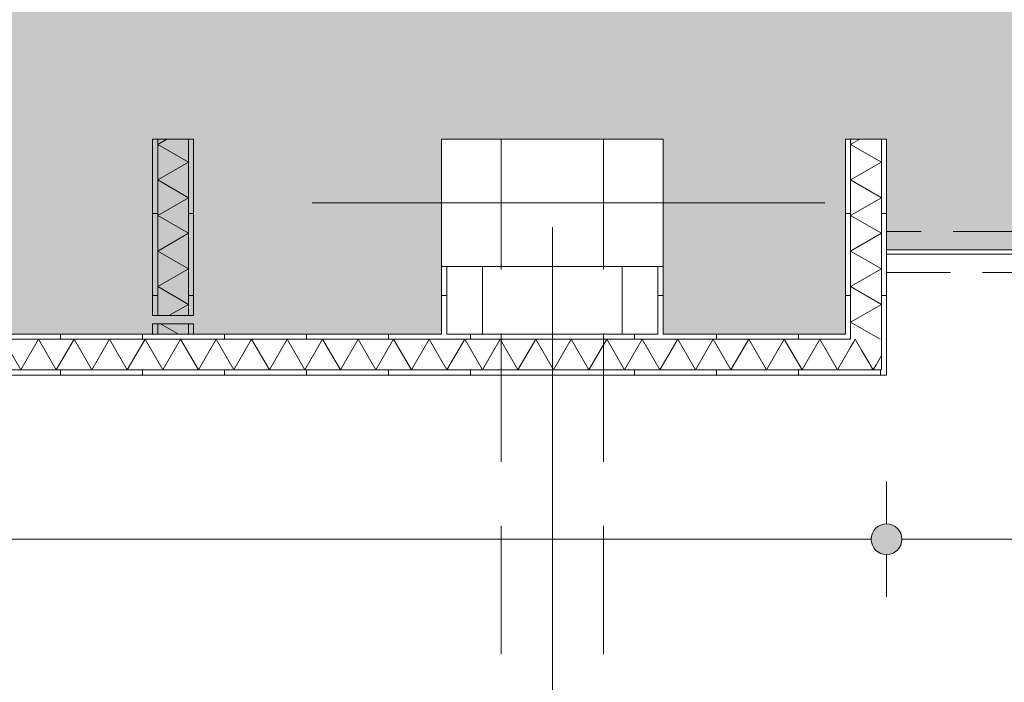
# Model space of a CAD drawing. Header units: millimetres. Extents: x -54205 to 99702, y -35458 to 70878.
# Tile 177 of 226: x 49101 to 51502, y 19257 to 20872. Entities that reach past the tile are written whole.
import ezdxf
from ezdxf.enums import TextEntityAlignment as Align

# ---------------------------------------------------------------- set-up
doc = ezdxf.new("R2010")
doc.units = ezdxf.units.MM
doc.header["$MEASUREMENT"] = 0
for name, pattern in [('streep-punt', [2500, 1250, -625, 0, -625]), ('streeplijn', [468.700004, 312.5, -156.200004]), ('streeplijn fijn', [234.119993, 155.999994, -78.119999])]:
    doc.linetypes.add(name, pattern=pattern)
for name, color, linetype in [('28 Draagconstructies', 7, 'Continuous'), ('Maatvoering 1_ 100', 7, 'Continuous'), ('Maatvoering 1_ 100 2D arcering', 7, 'Continuous'), ('New_22 NC Binnenwanden', 7, 'Continuous'), ('New_22 NC Binnenwanden Doorsnede-arcering', 7, 'Continuous'), ('New_22 NC Binnenwanden Laagscheidingslijnen', 7, 'Continuous'), ('New_Maatvoering 1_ 100', 7, 'Continuous'), ('New_Maatvoering 1_ 100 2D arcering', 7, 'Continuous'), ('New_Ruimtefuncties', 7, 'Continuous'), ('New_Ruimtefuncties Zone achtergrond', 7, 'Continuous'), ('New_Ruimtefuncties Zone omranding', 7, 'Continuous'), ('New_Ruimtefuncties Zone tekst', 7, 'Continuous'), ('Stramien', 7, 'Continuous')]:
    doc.layers.add(name, color=color, linetype=linetype)
doc.styles.add('GENERATED_STYLE_1', font='arial.ttf')
doc.styles.add('GENERATED_STYLE_2', font='arial.ttf')
doc.dimstyles.new('GENERATED_STYLE__2', dxfattribs={"dimtxt": 250, "dimasz": 142.5, "dimexe": 0.18, "dimexo": 0.0625, "dimgap": 0, "dimtad": 1, "dimtih": 1, "dimtoh": 1, "dimdec": 0, "dimzin": 0, "dimdsep": 46, "dimtxsty": 'GENERATED_STYLE_2', "dimblk": 'ARROWHEAD_11', "dimblk1": 'ARROWHEAD_11', "dimblk2": 'ARROWHEAD_11', "dimcen": 0.09, "dimse1": 1, "dimse2": 1, "dimclrd": 1, "dimclre": 1, "dimclrt": 2, "dimadec": 1, "dimazin": 0, "dimtfac": 1, "dimtdec": 4, "dimtmove": 0, "dimatfit": 3, "dimfxl": 1, "dimtolj": 1, "dimtzin": 0, "dimarcsym": 0})
doc.dimstyles.new('GENERATED_STYLE__4', dxfattribs={"dimtxt": 179.999995, "dimasz": 142.5, "dimexe": 0.18, "dimexo": 0.0625, "dimgap": 0, "dimtad": 1, "dimtih": 1, "dimtoh": 1, "dimdec": 0, "dimzin": 0, "dimdsep": 46, "dimtxsty": 'GENERATED_STYLE_1', "dimblk": 'ARROWHEAD_11', "dimblk1": 'ARROWHEAD_11', "dimblk2": 'ARROWHEAD_11', "dimcen": 0.09, "dimse1": 1, "dimse2": 1, "dimclrd": 1, "dimclre": 1, "dimclrt": 2, "dimadec": 1, "dimazin": 0, "dimtfac": 1, "dimtdec": 4, "dimtmove": 0, "dimatfit": 3, "dimfxl": 1, "dimtolj": 1, "dimtzin": 0, "dimarcsym": 0})
doc.dimstyles.new('GENERATED_STYLE__5', dxfattribs={"dimtxt": 250, "dimasz": 142.5, "dimexe": 0.18, "dimexo": 0.0625, "dimgap": 0, "dimtad": 1, "dimdec": 0, "dimzin": 0, "dimdsep": 46, "dimtxsty": 'GENERATED_STYLE_2', "dimblk": 'ARROWHEAD_11', "dimblk1": 'ARROWHEAD_11', "dimblk2": 'ARROWHEAD_11', "dimcen": 0.09, "dimse1": 1, "dimse2": 1, "dimclrd": 1, "dimclre": 1, "dimclrt": 2, "dimadec": 1, "dimazin": 0, "dimtfac": 1, "dimtdec": 4, "dimtmove": 0, "dimatfit": 3, "dimfxl": 1, "dimtolj": 1, "dimtzin": 0, "dimarcsym": 0})
pattern_1 = [(90, (0, 0), (-200, 0), [])]
pattern_2 = [(180, (0, 0), (0, 200), [])]

# ---------------------------------------------------------------- blocks, each defined once
blk = doc.blocks.new('leerplein 6.1_0.27_16_1', base_point=(50400, 24093.4))
at = {"layer": 'New_Ruimtefuncties Zone achtergrond', "linetype": 'Continuous', "lineweight": 0, "true_color": 0xffffff}
blk.add_hatch(color=7, dxfattribs=at).paths.add_polyline_path([(46725, 21420.9), (46725, 20580.9), (46875, 20580.9), (46875, 20105.9), (50130, 20105.9), (50130, 20580.9), (50670, 20580.9), (50670, 20105.9), (51115, 20105.9), (51115, 20580.9), (51215, 20580.9), (51215, 20310.9), (53875, 20310.9), (53875, 20568.4), (54000, 20568.4), (54000, 27505.9), (50475, 27505.9), (50475, 27250.9), (50325, 27250.9), (50325, 27505.9), (46972.3, 27505.9), (46972.3, 27085.9), (46805, 27085.9), (46805, 26575.9), (46875, 26575.9), (46875, 24007), (46953.9, 24007), (46953.9, 23532), (46875, 23532), (46875, 22190.9), (46912.5, 22190.9), (46912.5, 21420.9)])
at = {"layer": 'New_Ruimtefuncties Zone tekst', "color": 2, "lineweight": 0}
for tag, height, style, p in [('DUMMY_941', 180, 'GENERATED_STYLE_2', (51388, 24382.2)), ('perimeterCode', 150, 'GENERATED_STYLE_1', (49710.1, 24006.1)), ('DUMMY_943', 100, 'GENERATED_STYLE_1', (51013.7, 24017.5)), ('ROOM_AREA', 150, 'GENERATED_STYLE_1', (50270.4, 24006.1)), ('DUMMY_942', 150, 'GENERATED_STYLE_1', (50785.1, 24006.1))]:
    blk.add_attdef(tag, text='', height=height, dxfattribs=dict(at, style=style)).set_placement(p, align=Align.TOP_LEFT)
at = {"layer": 'New_Ruimtefuncties Zone tekst', "color": 2, "lineweight": 0, "style": 'GENERATED_STYLE_2'}
blk.add_attdef('ROOM_NUMBER', text='', height=180, dxfattribs=at).set_placement((50400, 24341), align=Align.TOP_CENTER)
blk = doc.blocks.new('*X340')
at = {"layer": 'New_22 NC Binnenwanden Doorsnede-arcering', "color": 7, "linetype": 'Continuous', "lineweight": 0}
for p, q in [((51134.7, 20086.2), (51138.8, 20093.4)), ((51154.2, 20066.7), (51138.8, 20093.4)), ((51189.6, 20031.3), (51202.5, 20053.7))]:
    blk.add_line(p, q, dxfattribs=at)
blk = doc.blocks.new('*X341')
at = {"layer": 'New_22 NC Binnenwanden Doorsnede-arcering', "color": 7, "linetype": 'Continuous', "lineweight": 0}
for p, q in [((49103.6, 20018.4), (49060.3, 20093.4)), ((49103.6, 20018.4), (49146.9, 20093.4)), ((49190.2, 20018.4), (49146.9, 20093.4)), ((49190.2, 20018.4), (49233.5, 20093.4)), ((49276.8, 20018.4), (49233.5, 20093.4)), ((49276.8, 20018.4), (49320.1, 20093.4)), ((49363.4, 20018.4), (49320.1, 20093.4)), ((49363.4, 20018.4), (49406.7, 20093.4)), ((49450.1, 20018.4), (49406.7, 20093.4)), ((49450.1, 20018.4), (49493.4, 20093.4)), ((49536.7, 20018.4), (49493.4, 20093.4)), ((49536.7, 20018.4), (49580, 20093.4)), ((49623.3, 20018.4), (49580, 20093.4)), ((49623.3, 20018.4), (49666.6, 20093.4)), ((49709.9, 20018.4), (49666.6, 20093.4)), ((49709.9, 20018.4), (49753.2, 20093.4)), ((49796.5, 20018.4), (49753.2, 20093.4)), ((49796.5, 20018.4), (49839.8, 20093.4)), ((49883.1, 20018.4), (49839.8, 20093.4)), ((49883.1, 20018.4), (49926.4, 20093.4)), ((49969.7, 20018.4), (49926.4, 20093.4)), ((49969.7, 20018.4), (50013, 20093.4)), ((50056.3, 20018.4), (50013, 20093.4)), ((50056.3, 20018.4), (50099.6, 20093.4)), ((50142.9, 20018.4), (50099.6, 20093.4)), ((50142.9, 20018.4), (50186.2, 20093.4)), ((50229.5, 20018.4), (50186.2, 20093.4)), ((50229.5, 20018.4), (50272.8, 20093.4)), ((50316.1, 20018.4), (50272.8, 20093.4)), ((50316.1, 20018.4), (50359.4, 20093.4)), ((50402.7, 20018.4), (50359.4, 20093.4)), ((50402.7, 20018.4), (50446, 20093.4)), ((50489.3, 20018.4), (50446, 20093.4)), ((50489.3, 20018.4), (50532.6, 20093.4)), ((50575.9, 20018.4), (50532.6, 20093.4)), ((50575.9, 20018.4), (50619.2, 20093.4)), ((50662.5, 20018.4), (50619.2, 20093.4)), ((50662.5, 20018.4), (50705.8, 20093.4)), ((50749.1, 20018.4), (50705.8, 20093.4)), ((50749.1, 20018.4), (50792.4, 20093.4)), ((50835.7, 20018.4), (50792.4, 20093.4)), ((50835.7, 20018.4), (50879, 20093.4)), ((50922.3, 20018.4), (50879, 20093.4)), ((50922.3, 20018.4), (50965.6, 20093.4)), ((51008.9, 20018.4), (50965.6, 20093.4)), ((51008.9, 20018.4), (51052.2, 20093.4)), ((51095.5, 20018.4), (51052.2, 20093.4)), ((51095.5, 20018.4), (51127.5, 20073.8))]:
    blk.add_line(p, q, dxfattribs=at)
blk = doc.blocks.new('*X342')
at = {"layer": 'New_22 NC Binnenwanden Doorsnede-arcering', "color": 7, "linetype": 'Continuous', "lineweight": 0}
for p, q in [((51127.5, 20073.8), (51134.7, 20086.2)), ((51182.1, 20018.4), (51154.2, 20066.7)), ((51182.1, 20018.4), (51189.6, 20031.3))]:
    blk.add_line(p, q, dxfattribs=at)
blk = doc.blocks.new('Wall_138_1', base_point=(46800, 20105.9))
at = {"layer": 'New_22 NC Binnenwanden Doorsnede-arcering', "linetype": 'Continuous', "lineweight": 0, "true_color": 0x000000}
h = blk.add_hatch(dxfattribs=at)
h.set_pattern_fill('930_Lijnen_vert_200_0001', color=18, style=0, pattern_type=2)
h.set_pattern_definition(pattern_1)
h.paths.add_polyline_path([(51115, 20105.9), (46875, 20105.9), (46875, 20093.4), (51115, 20093.4)])
h = blk.add_hatch(dxfattribs=at)
h.set_pattern_fill('930_Lijnen_vert_200_0001', color=18, style=0, pattern_type=2)
h.set_pattern_definition(pattern_1)
h.paths.add_polyline_path([(51115, 20105.9), (51127.5, 20093.4), (51127.5, 20105.9)])
h = blk.add_hatch(dxfattribs=at)
h.set_pattern_fill('930_Lijnen_vert_200_0001', color=18, style=0, pattern_type=2)
h.set_pattern_definition(pattern_1)
h.paths.add_polyline_path([(51115, 20093.4), (51127.5, 20093.4), (51115, 20105.9)])
h = blk.add_hatch(dxfattribs=at)
h.set_pattern_fill('930_Lijnen_vert_200_0001', color=18, style=0, pattern_type=2)
h.set_pattern_definition(pattern_1)
h.paths.add_polyline_path([(51202.5, 20018.4), (46743.8, 20018.4), (46737.5, 20014.2), (46737.5, 20005.9), (51202.5, 20005.9)])
h = blk.add_hatch(dxfattribs=at)
h.set_pattern_fill('930_Lijnen_vert_200_0001', color=18, style=0, pattern_type=2)
h.set_pattern_definition(pattern_1)
h.paths.add_polyline_path([(51202.5, 20018.4), (51215, 20005.9), (51215, 20018.4)])
h = blk.add_hatch(dxfattribs=at)
h.set_pattern_fill('930_Lijnen_vert_200_0001', color=18, style=0, pattern_type=2)
h.set_pattern_definition(pattern_1)
h.paths.add_polyline_path([(51202.5, 20005.9), (51215, 20005.9), (51202.5, 20018.4)])
at = {"layer": 'New_22 NC Binnenwanden', "color": 1, "linetype": 'Continuous', "lineweight": 0, "flags": 128}
for points in [[(49425, 20105.9), (46875, 20105.9)], [(49512.5, 20105.9), (49437.5, 20105.9)], [(50130, 20105.9), (49525, 20105.9)], [(50657.5, 20105.9), (50142.5, 20105.9)], [(51115, 20105.9), (50670, 20105.9)], [(46725, 20005.9), (51215, 20005.9)], [(51215, 20005.9), (51215, 20018.4)]]:
    blk.add_lwpolyline(points, dxfattribs=at)
at = {"layer": 'New_22 NC Binnenwanden Laagscheidingslijnen', "color": 1, "linetype": 'Continuous', "lineweight": 0}
for p, q in [((51127.5, 20093.4), (51127.5, 20105.9)), ((51127.5, 20093.4), (46862.5, 20093.4)), ((51202.5, 20018.4), (51202.5, 20093.4)), ((46862.5, 20018.4), (51127.5, 20018.4)), ((51127.5, 20018.4), (51202.5, 20018.4))]:
    blk.add_line(p, q, dxfattribs=at)
at = {"layer": 'New_22 NC Binnenwanden', "color": 1, "lineweight": 0}
for name in ['*X341', '*X342', '*X340']:
    blk.add_blockref(name, (0, 0), dxfattribs=at)
blk = doc.blocks.new('*X344')
at = {"layer": 'New_22 NC Binnenwanden Doorsnede-arcering', "color": 7, "linetype": 'Continuous', "lineweight": 0}
blk.add_line((49488, 20105.9), (49444.7, 20130.9), dxfattribs=at)
blk = doc.blocks.new('*X345')
at = {"layer": 'New_22 NC Binnenwanden Doorsnede-arcering', "color": 7, "linetype": 'Continuous', "lineweight": 0}
for p, q in [((49459.7, 20580.9), (49437.5, 20568.1)), ((49512.5, 20524.8), (49437.5, 20568.1)), ((49512.5, 20524.8), (49437.5, 20481.5)), ((49512.5, 20438.2), (49437.5, 20481.5)), ((49512.5, 20438.2), (49437.5, 20394.9)), ((49512.5, 20351.6), (49437.5, 20394.9)), ((49512.5, 20351.6), (49437.5, 20308.3)), ((49512.5, 20265), (49437.5, 20308.3)), ((49512.5, 20265), (49437.5, 20221.7)), ((49512.5, 20178.4), (49437.5, 20221.7)), ((49512.5, 20178.4), (49464.9, 20150.9))]:
    blk.add_line(p, q, dxfattribs=at)
blk = doc.blocks.new('Wall_139_1', base_point=(49425, 20580.9))
at = {"layer": 'New_22 NC Binnenwanden Doorsnede-arcering', "linetype": 'Continuous', "lineweight": 0, "true_color": 0x000000}
h = blk.add_hatch(dxfattribs=at)
h.set_pattern_fill('930_Lijnen_vert_200_0001', color=18, style=0, pattern_type=2)
h.set_pattern_definition(pattern_2)
h.paths.add_polyline_path([(49425, 20580.9), (49425, 20150.9), (49437.5, 20150.9), (49437.5, 20580.9)])
h = blk.add_hatch(dxfattribs=at)
h.set_pattern_fill('930_Lijnen_vert_200_0001', color=18, style=0, pattern_type=2)
h.set_pattern_definition(pattern_2)
h.paths.add_polyline_path([(49525, 20150.9), (49525, 20580.9), (49512.5, 20580.9), (49512.5, 20150.9)])
h = blk.add_hatch(dxfattribs=at)
h.set_pattern_fill('930_Lijnen_vert_200_0001', color=18, style=0, pattern_type=2)
h.set_pattern_definition(pattern_2)
h.paths.add_polyline_path([(49425, 20130.9), (49425, 20105.9), (49437.5, 20105.9), (49437.5, 20130.9)])
h = blk.add_hatch(dxfattribs=at)
h.set_pattern_fill('930_Lijnen_vert_200_0001', color=18, style=0, pattern_type=2)
h.set_pattern_definition(pattern_2)
h.paths.add_polyline_path([(49525, 20105.9), (49525, 20130.9), (49512.5, 20130.9), (49512.5, 20105.9)])
at = {"layer": 'New_22 NC Binnenwanden', "color": 1, "linetype": 'Continuous', "lineweight": 0, "flags": 128}
for points in [[(49425, 20580.9), (49425, 20150.9)], [(49525, 20580.9), (49425, 20580.9)], [(49525, 20150.9), (49525, 20580.9)], [(49425, 20130.9), (49425, 20105.9)], [(49525, 20105.9), (49525, 20130.9)], [(49437.5, 20105.9), (49512.5, 20105.9)]]:
    blk.add_lwpolyline(points, dxfattribs=at)
at = {"layer": 'New_22 NC Binnenwanden Laagscheidingslijnen', "color": 1, "linetype": 'Continuous', "lineweight": 0}
for p, q in [((49437.5, 20580.9), (49437.5, 20150.9)), ((49512.5, 20150.9), (49512.5, 20580.9)), ((49425, 20150.9), (49437.5, 20150.9)), ((49437.5, 20150.9), (49512.5, 20150.9)), ((49512.5, 20150.9), (49525, 20150.9)), ((49437.5, 20130.9), (49425, 20130.9)), ((49437.5, 20130.9), (49437.5, 20105.9)), ((49512.5, 20130.9), (49437.5, 20130.9)), ((49525, 20130.9), (49512.5, 20130.9)), ((49512.5, 20105.9), (49512.5, 20130.9))]:
    blk.add_line(p, q, dxfattribs=at)
at = {"layer": 'New_22 NC Binnenwanden', "color": 1, "lineweight": 0}
for name in ['*X345', '*X344']:
    blk.add_blockref(name, (0, 0), dxfattribs=at)
blk = doc.blocks.new('*X347')
at = {"layer": 'New_22 NC Binnenwanden Doorsnede-arcering', "color": 7, "linetype": 'Continuous', "lineweight": 0}
for p, q in [((51149.7, 20580.9), (51127.5, 20568.1)), ((51202.5, 20524.8), (51127.5, 20568.1)), ((51202.5, 20524.8), (51127.5, 20481.5)), ((51202.5, 20438.2), (51127.5, 20481.5)), ((51202.5, 20438.2), (51127.5, 20394.9)), ((51202.5, 20351.6), (51127.5, 20394.9)), ((51202.5, 20351.6), (51127.5, 20308.3)), ((51202.5, 20265), (51127.5, 20308.3)), ((51202.5, 20265), (51127.5, 20221.7)), ((51202.5, 20178.4), (51127.5, 20221.7)), ((51202.5, 20178.4), (51127.5, 20135.1)), ((51199.7, 20093.4), (51127.5, 20135.1))]:
    blk.add_line(p, q, dxfattribs=at)
blk = doc.blocks.new('Wall_140_1', base_point=(51115, 20580.9))
at = {"layer": 'New_22 NC Binnenwanden Doorsnede-arcering', "linetype": 'Continuous', "lineweight": 0, "true_color": 0x000000}
h = blk.add_hatch(dxfattribs=at)
h.set_pattern_fill('930_Lijnen_vert_200_0001', color=18, style=0, pattern_type=2)
h.set_pattern_definition(pattern_2)
h.paths.add_polyline_path([(51127.5, 20105.9), (51127.5, 20580.9), (51115, 20580.9), (51115, 20105.9)])
h = blk.add_hatch(dxfattribs=at)
h.set_pattern_fill('930_Lijnen_vert_200_0001', color=18, style=0, pattern_type=2)
h.set_pattern_definition(pattern_2)
h.paths.add_polyline_path([(51215, 20018.4), (51215, 20580.9), (51202.5, 20580.9), (51202.5, 20018.4)])
at = {"layer": 'New_22 NC Binnenwanden', "color": 1, "linetype": 'Continuous', "lineweight": 0, "flags": 128}
for points in [[(51115, 20580.9), (51115, 20105.9)], [(51127.5, 20580.9), (51115, 20580.9)], [(51202.5, 20580.9), (51127.5, 20580.9)], [(51215, 20580.9), (51202.5, 20580.9)], [(51215, 20018.4), (51215, 20580.9)]]:
    blk.add_lwpolyline(points, dxfattribs=at)
at = {"layer": 'New_22 NC Binnenwanden Laagscheidingslijnen', "color": 1, "linetype": 'Continuous', "lineweight": 0}
for p, q in [((51127.5, 20580.9), (51127.5, 20105.9)), ((51202.5, 20093.4), (51202.5, 20580.9)), ((51127.5, 20093.4), (51127.5, 20105.9)), ((51202.5, 20018.4), (51202.5, 20093.4))]:
    blk.add_line(p, q, dxfattribs=at)
at = {"layer": 'New_22 NC Binnenwanden', "color": 1, "lineweight": 0}
blk.add_blockref('*X347', (0, 0), dxfattribs=at)
blk = doc.blocks.new('Wall_141_1', base_point=(51215, 20305.9))
at = {"layer": 'New_22 NC Binnenwanden', "color": 1, "linetype": 'Continuous', "lineweight": 0, "flags": 128}
for points in [[(52855, 20310.9), (51215, 20310.9)], [(51215, 20310.9), (51215, 20300.9)], [(51215, 20300.9), (52855, 20300.9)]]:
    blk.add_lwpolyline(points, dxfattribs=at)
blk = doc.blocks.new('Wall_258_1', base_point=(51215, 20305.9))
at = {"layer": 'New_22 NC Binnenwanden', "color": 9, "linetype": 'streeplijn fijn', "lineweight": 0, "flags": 128}
for points in [[(53875, 20355.9), (51215, 20355.9)], [(51215, 20355.9), (51215, 20343.4)], [(51215, 20343.4), (51215, 20268.4)], [(51215, 20268.4), (51215, 20255.9)], [(51215, 20255.9), (53875, 20255.9)]]:
    blk.add_lwpolyline(points, dxfattribs=at)
blk = doc.blocks.new('Wall_271_1', base_point=(50670, 20105.9))
at = {"layer": 'New_22 NC Binnenwanden Doorsnede-arcering', "linetype": 'Continuous', "lineweight": 0, "true_color": 0x000000}
h = blk.add_hatch(dxfattribs=at)
h.set_pattern_fill('930_Lijnen_vert_200_0001', color=18, style=0, pattern_type=2)
h.set_pattern_definition(pattern_2)
h.paths.add_polyline_path([(50670, 20105.9), (50670, 20270.9), (50657.5, 20270.9), (50657.5, 20105.9)])
at = {"layer": 'New_22 NC Binnenwanden', "color": 1, "linetype": 'Continuous', "lineweight": 0, "flags": 128}
for points in [[(50570, 20270.9), (50570, 20105.9)], [(50670, 20105.9), (50670, 20270.9)]]:
    blk.add_lwpolyline(points, dxfattribs=at)
at = {"layer": 'New_22 NC Binnenwanden Laagscheidingslijnen', "color": 1, "linetype": 'Continuous', "lineweight": 0}
blk.add_line((50657.5, 20105.9), (50657.5, 20270.9), dxfattribs=at)
blk = doc.blocks.new('Wall_272_1', base_point=(50130, 20105.9))
at = {"layer": 'New_22 NC Binnenwanden Doorsnede-arcering', "linetype": 'Continuous', "lineweight": 0, "true_color": 0x000000}
h = blk.add_hatch(dxfattribs=at)
h.set_pattern_fill('930_Lijnen_vert_200_0001', color=18, style=0, pattern_type=2)
h.set_pattern_definition([(1e-14, (0, 0), (0, 200), [])])
h.paths.add_polyline_path([(50130, 20270.9), (50130, 20105.9), (50142.5, 20105.9), (50142.5, 20270.9)])
at = {"layer": 'New_22 NC Binnenwanden', "color": 1, "linetype": 'Continuous', "lineweight": 0, "flags": 128}
for points in [[(50130, 20270.9), (50130, 20105.9)], [(50230, 20105.9), (50230, 20270.9)]]:
    blk.add_lwpolyline(points, dxfattribs=at)
at = {"layer": 'New_22 NC Binnenwanden Laagscheidingslijnen', "color": 1, "linetype": 'Continuous', "lineweight": 0}
blk.add_line((50142.5, 20270.9), (50142.5, 20105.9), dxfattribs=at)
blk = doc.blocks.new('Column_3_1', base_point=(50400, 20425.9))
at = {"layer": '28 Draagconstructies', "color": 3, "linetype": 'Continuous', "lineweight": 0, "flags": 128}
blk.add_lwpolyline([(50130, 20270.9), (50670, 20270.9), (50670, 20580.9), (50130, 20580.9)], close=True, dxfattribs=at)
blk = doc.blocks.new('Standard grid marker')
at = {"layer": 'Stramien', "color": 1, "linetype": 'streep-punt', "lineweight": 0}
blk.add_line((1000, 0), (61400.2, 0), dxfattribs=at)
at = {"layer": 'Stramien', "color": 2, "lineweight": 0, "style": 'GENERATED_STYLE_1'}
for tag, p in [('AC_MarkerText_1_0', (-245, -80)), ('AC_MarkerText_1_1', (63155.2, -80))]:
    blk.add_attdef(tag, text='', height=350, rotation=270, dxfattribs=at).set_placement(p, align=Align.TOP_CENTER)
blk = doc.blocks.new('Standard grid marker_6')
at = {"layer": 'Stramien', "color": 1, "linetype": 'streep-punt', "lineweight": 0}
blk.add_line((1000, 0), (33040, 0), dxfattribs=at)
at = {"layer": 'Stramien', "color": 2, "lineweight": 0, "style": 'GENERATED_STYLE_1'}
blk.add_attdef('AC_MarkerText_1', text='', height=350, dxfattribs=at).set_placement((-500, 175), align=Align.TOP_CENTER)
blk = doc.blocks.new('Beam_14_1', base_point=(50400, 20575.9))
at = {"layer": '28 Draagconstructies', "color": 9, "linetype": 'streeplijn', "lineweight": 0}
for p, q in [((50275, 20575.9), (50275, 17870.9)), ((50525, 20575.9), (50525, 17870.9)), ((50275, 17870.9), (50525, 17870.9))]:
    blk.add_line(p, q, dxfattribs=at)
blk = doc.blocks.new('Beam_22_1', base_point=(50400, 20580.9))
at = {"layer": '28 Draagconstructies', "color": 9, "linetype": 'streeplijn', "lineweight": 0}
for p, q in [((50275, 20580.9), (50275, 20575.9)), ((50275, 20580.9), (50525, 20580.9)), ((50525, 20580.9), (50525, 20575.9))]:
    blk.add_line(p, q, dxfattribs=at)
blk = doc.blocks.new('*D1133')
at = {"layer": 'Maatvoering 1_ 100 2D arcering', "linetype": 'Continuous', "lineweight": 0}
for points in [[(64027.5, 56125.9), (64030.4, 56111.6), (64038.5, 56099.4), (64050.6, 56091.3), (64065, 56088.4), (64079.4, 56091.3), (64091.5, 56099.4), (64099.6, 56111.6), (64102.5, 56125.9), (64099.6, 56140.3), (64091.5, 56152.4), (64079.4, 56160.6), (64065, 56163.4), (64050.6, 56160.6), (64038.5, 56152.4), (64030.4, 56140.3)], [(64027.5, 3115.7), (64030.4, 3101.3), (64038.5, 3089.2), (64050.6, 3081), (64065, 3078.2), (64079.4, 3081), (64091.5, 3089.2), (64099.6, 3101.3), (64102.5, 3115.7), (64099.6, 3130), (64091.5, 3142.2), (64079.4, 3150.3), (64065, 3153.2), (64050.6, 3150.3), (64038.5, 3142.2), (64030.4, 3130)]]:
    blk.add_hatch(color=1, dxfattribs=at).paths.add_polyline_path(points)
at = {"layer": 'Maatvoering 1_ 100', "color": 1, "linetype": 'Continuous', "lineweight": 0}
for p, q in [((64065, 56163.4), (64065, 56200.9)), ((64027.5, 56125.9), (63924.4, 56125.9)), ((64205.6, 56125.9), (64102.5, 56125.9)), ((64065, 3153.2), (64065, 56088.4)), ((64027.5, 3115.7), (63924.4, 3115.7)), ((64205.6, 3115.7), (64102.5, 3115.7)), ((64065, 3040.7), (64065, 3078.2))]:
    blk.add_line(p, q, dxfattribs=at)
for centre in [(64065, 56125.9), (64065, 3115.7)]:
    blk.add_circle(centre, 37.5, dxfattribs=at)
at = {"layer": 'Maatvoering 1_ 100', "color": 2, "lineweight": 0, "insert": (64015, 29096.5), "char_height": 250, "attachment_point": 7, "rotation": 90, "style": 'GENERATED_STYLE_2'}
blk.add_mtext('\\A1;{\\pql;\\fArial|b1|i0|c0|p0;\\W1.000000;53.010}', dxfattribs=at)
blk = doc.blocks.new('ARROWHEAD_11')
at = {"color": 0, "linetype": 'Continuous', "lineweight": 0}
blk.add_line((0, 0), (-1, 0), dxfattribs=at)
at = {"color": 0, "linetype": 'Continuous', "lineweight": 0, "const_width": 0.25, "flags": 128}
blk.add_lwpolyline([(-0.125, 0, 1), (0.125, 0, 1)], format="xyb", close=True, dxfattribs=at)
blk = doc.blocks.new('*D1156')
at = {"layer": 'Maatvoering 1_ 100 2D arcering', "linetype": 'Continuous', "lineweight": 0}
for points in [[(-1137.5, 60015.9), (-1134.7, 60001.6), (-1126.6, 59989.4), (-1114.4, 59981.3), (-1100, 59978.4), (-1085.7, 59981.3), (-1073.5, 59989.4), (-1065.4, 60001.6), (-1062.5, 60015.9), (-1065.4, 60030.3), (-1073.5, 60042.4), (-1085.7, 60050.6), (-1100, 60053.4), (-1114.4, 60050.6), (-1126.6, 60042.4), (-1134.7, 60030.3)], [(57892.5, 60015.9), (57895.4, 60001.6), (57903.5, 59989.4), (57915.6, 59981.3), (57930, 59978.4), (57944.4, 59981.3), (57956.5, 59989.4), (57964.6, 60001.6), (57967.5, 60015.9), (57964.6, 60030.3), (57956.5, 60042.4), (57944.4, 60050.6), (57930, 60053.4), (57915.6, 60050.6), (57903.5, 60042.4), (57895.4, 60030.3)]]:
    blk.add_hatch(color=1, dxfattribs=at).paths.add_polyline_path(points)
at = {"layer": 'Maatvoering 1_ 100', "color": 1, "linetype": 'Continuous', "lineweight": 0}
for p, q in [((57930, 60053.4), (57930, 60156.5)), ((-1062.5, 60015.9), (57892.5, 60015.9)), ((57967.5, 60015.9), (58005, 60015.9)), ((57930, 59875.3), (57930, 59978.4))]:
    blk.add_line(p, q, dxfattribs=at)
blk.add_circle((57930, 60015.9), 37.5, dxfattribs=at)
at = {"layer": 'Maatvoering 1_ 100', "color": 2, "lineweight": 0, "insert": (27890.6, 60065.9), "char_height": 250, "attachment_point": 7, "style": 'GENERATED_STYLE_2'}
blk.add_mtext('\\A1;{\\pql;\\fArial|b1|i0|c0|p0;\\W1.000000;59.030}', dxfattribs=at)
blk = doc.blocks.new('*D1268')
at = {"layer": 'New_Maatvoering 1_ 100 2D arcering', "linetype": 'Continuous', "lineweight": 0}
for points in [[(42210, 19605.9), (42212.9, 19591.6), (42221, 19579.4), (42233.1, 19571.3), (42247.5, 19568.4), (42261.9, 19571.3), (42274, 19579.4), (42282.1, 19591.6), (42285, 19605.9), (42282.1, 19620.3), (42274, 19632.4), (42261.9, 19640.6), (42247.5, 19643.4), (42233.1, 19640.6), (42221, 19632.4), (42212.9, 19620.3)], [(51177.5, 19605.9), (51180.4, 19591.6), (51188.5, 19579.4), (51200.6, 19571.3), (51215, 19568.4), (51229.4, 19571.3), (51241.5, 19579.4), (51249.6, 19591.6), (51252.5, 19605.9), (51249.6, 19620.3), (51241.5, 19632.4), (51229.4, 19640.6), (51215, 19643.4), (51200.6, 19640.6), (51188.5, 19632.4), (51180.4, 19620.3)]]:
    blk.add_hatch(color=1, dxfattribs=at).paths.add_polyline_path(points)
at = {"layer": 'New_Maatvoering 1_ 100', "color": 1, "linetype": 'Continuous', "lineweight": 0}
for p, q in [((42247.5, 19643.4), (42247.5, 19746.5)), ((51215, 19643.4), (51215, 19746.5)), ((42285, 19605.9), (51177.5, 19605.9)), ((42247.5, 19465.3), (42247.5, 19568.4)), ((51215, 19465.3), (51215, 19568.4))]:
    blk.add_line(p, q, dxfattribs=at)
for centre in [(42247.5, 19605.9), (51215, 19605.9)]:
    blk.add_circle(centre, 37.5, dxfattribs=at)
at = {"layer": 'New_Maatvoering 1_ 100', "color": 2, "lineweight": 0, "insert": (46422.4, 19641.9), "char_height": 180, "attachment_point": 7, "style": 'GENERATED_STYLE_1'}
blk.add_mtext('\\A1;{\\pql;\\fArial|b0|i0|c0|p0;\\W1.000000;8.968}', dxfattribs=at)
blk = doc.blocks.new('*D1269')
at = {"layer": 'New_Maatvoering 1_ 100 2D arcering', "linetype": 'Continuous', "lineweight": 0}
for points in [[(51177.5, 19605.9), (51180.4, 19591.6), (51188.5, 19579.4), (51200.6, 19571.3), (51215, 19568.4), (51229.4, 19571.3), (51241.5, 19579.4), (51249.6, 19591.6), (51252.5, 19605.9), (51249.6, 19620.3), (51241.5, 19632.4), (51229.4, 19640.6), (51215, 19643.4), (51200.6, 19640.6), (51188.5, 19632.4), (51180.4, 19620.3)], [(53837.5, 19605.9), (53840.4, 19591.6), (53848.5, 19579.4), (53860.6, 19571.3), (53875, 19568.4), (53889.4, 19571.3), (53901.5, 19579.4), (53909.6, 19591.6), (53912.5, 19605.9), (53909.6, 19620.3), (53901.5, 19632.4), (53889.4, 19640.6), (53875, 19643.4), (53860.6, 19640.6), (53848.5, 19632.4), (53840.4, 19620.3)]]:
    blk.add_hatch(color=1, dxfattribs=at).paths.add_polyline_path(points)
at = {"layer": 'New_Maatvoering 1_ 100', "color": 1, "linetype": 'Continuous', "lineweight": 0}
for p, q in [((51215, 19643.4), (51215, 19746.5)), ((53875, 19643.4), (53875, 19746.5)), ((51252.5, 19605.9), (53837.5, 19605.9)), ((51215, 19465.3), (51215, 19568.4)), ((53875, 19465.3), (53875, 19568.4))]:
    blk.add_line(p, q, dxfattribs=at)
for centre in [(51215, 19605.9), (53875, 19605.9)]:
    blk.add_circle(centre, 37.5, dxfattribs=at)
at = {"layer": 'New_Maatvoering 1_ 100', "color": 2, "lineweight": 0, "char_height": 180, "attachment_point": 7, "style": 'GENERATED_STYLE_1'}
for s, insert in [('\\A1;{\\pql;\\fArial|b0|i0|c0|p0;\\W1.000000;2.660}', (52236.1, 19641.9)), ('\\A1;{\\pql;\\fArial|b0|i0|c0|p0;\\W1.000000;225}', (53425.6, 19641.9))]:
    blk.add_mtext(s, dxfattribs=dict(at, insert=insert))
blk = doc.blocks.new('*D1287')
at = {"layer": 'New_Maatvoering 1_ 100 2D arcering', "linetype": 'Continuous', "lineweight": 0}
for points in [[(46837.5, 22330.9), (46840.4, 22316.6), (46848.5, 22304.4), (46860.6, 22296.3), (46875, 22293.4), (46889.4, 22296.3), (46901.5, 22304.4), (46909.6, 22316.6), (46912.5, 22330.9), (46909.6, 22345.3), (46901.5, 22357.4), (46889.4, 22365.6), (46875, 22368.4), (46860.6, 22365.6), (46848.5, 22357.4), (46840.4, 22345.3)], [(49387.5, 22330.9), (49390.4, 22316.6), (49398.5, 22304.4), (49410.6, 22296.3), (49425, 22293.4), (49439.4, 22296.3), (49451.5, 22304.4), (49459.6, 22316.6), (49462.5, 22330.9), (49459.6, 22345.3), (49451.5, 22357.4), (49439.4, 22365.6), (49425, 22368.4), (49410.6, 22365.6), (49398.5, 22357.4), (49390.4, 22345.3)]]:
    blk.add_hatch(color=1, dxfattribs=at).paths.add_polyline_path(points)
at = {"layer": 'New_Maatvoering 1_ 100', "color": 1, "linetype": 'Continuous', "lineweight": 0}
for p, q in [((46875, 22368.4), (46875, 22471.5)), ((49425, 22368.4), (49425, 22471.5)), ((46912.5, 22330.9), (49387.5, 22330.9)), ((46875, 22190.3), (46875, 22293.4)), ((49425, 22190.3), (49425, 22293.4))]:
    blk.add_line(p, q, dxfattribs=at)
for centre in [(46875, 22330.9), (49425, 22330.9)]:
    blk.add_circle(centre, 37.5, dxfattribs=at)
at = {"layer": 'New_Maatvoering 1_ 100', "color": 2, "lineweight": 0, "char_height": 180, "attachment_point": 7, "style": 'GENERATED_STYLE_1'}
for s, insert in [('\\A1;{\\pql;\\fArial|b0|i0|c0|p0;\\W1.000000;150}', (46912.5, 22366.9)), ('\\A1;{\\pql;\\fArial|b0|i0|c0|p0;\\W1.000000;2.550}', (47841.1, 22366.9)), ('\\A1;{\\pql;\\fArial|b0|i0|c0|p0;\\W1.000000;100}', (48975.6, 22366.9))]:
    blk.add_mtext(s, dxfattribs=dict(at, insert=insert))
blk = doc.blocks.new('*D1288')
at = {"layer": 'New_Maatvoering 1_ 100 2D arcering', "linetype": 'Continuous', "lineweight": 0}
for points in [[(49387.5, 22330.9), (49390.4, 22316.6), (49398.5, 22304.4), (49410.6, 22296.3), (49425, 22293.4), (49439.4, 22296.3), (49451.5, 22304.4), (49459.6, 22316.6), (49462.5, 22330.9), (49459.6, 22345.3), (49451.5, 22357.4), (49439.4, 22365.6), (49425, 22368.4), (49410.6, 22365.6), (49398.5, 22357.4), (49390.4, 22345.3)], [(49487.5, 22330.9), (49490.4, 22316.6), (49498.5, 22304.4), (49510.6, 22296.3), (49525, 22293.4), (49539.4, 22296.3), (49551.5, 22304.4), (49559.6, 22316.6), (49562.5, 22330.9), (49559.6, 22345.3), (49551.5, 22357.4), (49539.4, 22365.6), (49525, 22368.4), (49510.6, 22365.6), (49498.5, 22357.4), (49490.4, 22345.3)]]:
    blk.add_hatch(color=1, dxfattribs=at).paths.add_polyline_path(points)
at = {"layer": 'New_Maatvoering 1_ 100', "color": 1, "linetype": 'Continuous', "lineweight": 0}
for p, q in [((49425, 22368.4), (49425, 22471.5)), ((49525, 22368.4), (49525, 22471.5)), ((49462.5, 22330.9), (49487.5, 22330.9)), ((49425, 22190.3), (49425, 22293.4)), ((49525, 22190.3), (49525, 22293.4))]:
    blk.add_line(p, q, dxfattribs=at)
for centre in [(49425, 22330.9), (49525, 22330.9)]:
    blk.add_circle(centre, 37.5, dxfattribs=at)
blk = doc.blocks.new('*D1289')
at = {"layer": 'New_Maatvoering 1_ 100 2D arcering', "linetype": 'Continuous', "lineweight": 0}
for points in [[(49487.5, 22330.9), (49490.4, 22316.6), (49498.5, 22304.4), (49510.6, 22296.3), (49525, 22293.4), (49539.4, 22296.3), (49551.5, 22304.4), (49559.6, 22316.6), (49562.5, 22330.9), (49559.6, 22345.3), (49551.5, 22357.4), (49539.4, 22365.6), (49525, 22368.4), (49510.6, 22365.6), (49498.5, 22357.4), (49490.4, 22345.3)], [(51077.5, 22330.9), (51080.4, 22316.6), (51088.5, 22304.4), (51100.6, 22296.3), (51115, 22293.4), (51129.4, 22296.3), (51141.5, 22304.4), (51149.6, 22316.6), (51152.5, 22330.9), (51149.6, 22345.3), (51141.5, 22357.4), (51129.4, 22365.6), (51115, 22368.4), (51100.6, 22365.6), (51088.5, 22357.4), (51080.4, 22345.3)]]:
    blk.add_hatch(color=1, dxfattribs=at).paths.add_polyline_path(points)
at = {"layer": 'New_Maatvoering 1_ 100', "color": 1, "linetype": 'Continuous', "lineweight": 0}
for p, q in [((49525, 22368.4), (49525, 22471.5)), ((51115, 22368.4), (51115, 22471.5)), ((49562.5, 22330.9), (51077.5, 22330.9)), ((49525, 22190.3), (49525, 22293.4)), ((51115, 22190.3), (51115, 22293.4))]:
    blk.add_line(p, q, dxfattribs=at)
for centre in [(49525, 22330.9), (51115, 22330.9)]:
    blk.add_circle(centre, 37.5, dxfattribs=at)
at = {"layer": 'New_Maatvoering 1_ 100', "color": 2, "lineweight": 0, "insert": (50011.1, 22366.9), "char_height": 180, "attachment_point": 7, "style": 'GENERATED_STYLE_1'}
blk.add_mtext('\\A1;{\\pql;\\fArial|b0|i0|c0|p0;\\W1.000000;1.590}', dxfattribs=at)
blk = doc.blocks.new('*D1290')
at = {"layer": 'New_Maatvoering 1_ 100 2D arcering', "linetype": 'Continuous', "lineweight": 0}
for points in [[(51077.5, 22330.9), (51080.4, 22316.6), (51088.5, 22304.4), (51100.6, 22296.3), (51115, 22293.4), (51129.4, 22296.3), (51141.5, 22304.4), (51149.6, 22316.6), (51152.5, 22330.9), (51149.6, 22345.3), (51141.5, 22357.4), (51129.4, 22365.6), (51115, 22368.4), (51100.6, 22365.6), (51088.5, 22357.4), (51080.4, 22345.3)], [(51177.5, 22330.9), (51180.4, 22316.6), (51188.5, 22304.4), (51200.6, 22296.3), (51215, 22293.4), (51229.4, 22296.3), (51241.5, 22304.4), (51249.6, 22316.6), (51252.5, 22330.9), (51249.6, 22345.3), (51241.5, 22357.4), (51229.4, 22365.6), (51215, 22368.4), (51200.6, 22365.6), (51188.5, 22357.4), (51180.4, 22345.3)]]:
    blk.add_hatch(color=1, dxfattribs=at).paths.add_polyline_path(points)
at = {"layer": 'New_Maatvoering 1_ 100', "color": 1, "linetype": 'Continuous', "lineweight": 0}
for p, q in [((51115, 22368.4), (51115, 22471.5)), ((51215, 22368.4), (51215, 22471.5)), ((51152.5, 22330.9), (51177.5, 22330.9)), ((51115, 22190.3), (51115, 22293.4)), ((51215, 22190.3), (51215, 22293.4))]:
    blk.add_line(p, q, dxfattribs=at)
for centre in [(51115, 22330.9), (51215, 22330.9)]:
    blk.add_circle(centre, 37.5, dxfattribs=at)
blk = doc.blocks.new('*D1291')
at = {"layer": 'New_Maatvoering 1_ 100 2D arcering', "linetype": 'Continuous', "lineweight": 0}
for points in [[(51177.5, 22330.9), (51180.4, 22316.6), (51188.5, 22304.4), (51200.6, 22296.3), (51215, 22293.4), (51229.4, 22296.3), (51241.5, 22304.4), (51249.6, 22316.6), (51252.5, 22330.9), (51249.6, 22345.3), (51241.5, 22357.4), (51229.4, 22365.6), (51215, 22368.4), (51200.6, 22365.6), (51188.5, 22357.4), (51180.4, 22345.3)], [(53837.5, 22330.9), (53840.4, 22316.6), (53848.5, 22304.4), (53860.6, 22296.3), (53875, 22293.4), (53889.4, 22296.3), (53901.5, 22304.4), (53909.6, 22316.6), (53912.5, 22330.9), (53909.6, 22345.3), (53901.5, 22357.4), (53889.4, 22365.6), (53875, 22368.4), (53860.6, 22365.6), (53848.5, 22357.4), (53840.4, 22345.3)]]:
    blk.add_hatch(color=1, dxfattribs=at).paths.add_polyline_path(points)
at = {"layer": 'New_Maatvoering 1_ 100', "color": 1, "linetype": 'Continuous', "lineweight": 0}
for p, q in [((51215, 22368.4), (51215, 22471.5)), ((53875, 22368.4), (53875, 22471.5)), ((51252.5, 22330.9), (53837.5, 22330.9)), ((51215, 22190.3), (51215, 22293.4)), ((53875, 22190.3), (53875, 22293.4))]:
    blk.add_line(p, q, dxfattribs=at)
for centre in [(51215, 22330.9), (53875, 22330.9)]:
    blk.add_circle(centre, 37.5, dxfattribs=at)
at = {"layer": 'New_Maatvoering 1_ 100', "color": 2, "lineweight": 0, "char_height": 180, "attachment_point": 7, "style": 'GENERATED_STYLE_1'}
for s, insert in [('\\A1;{\\pql;\\fArial|b0|i0|c0|p0;\\W1.000000;100}', (51252.5, 22366.9)), ('\\A1;{\\pql;\\fArial|b0|i0|c0|p0;\\W1.000000;2.660}', (52236.1, 22366.9)), ('\\A1;{\\pql;\\fArial|b0|i0|c0|p0;\\W1.000000;125}', (53425.6, 22366.9))]:
    blk.add_mtext(s, dxfattribs=dict(at, insert=insert))

msp = doc.modelspace()

# ---------------------------------------------------------------- linework, layer by layer
at = {"layer": 'New_Ruimtefuncties Zone omranding', "color": 41, "linetype": 'Continuous', "lineweight": 0, "true_color": 0xffdd55, "flags": 128}
msp.add_lwpolyline([(46875, 26575.9), (46875, 24007), (46953.9, 24007), (46953.9, 23532), (46875, 23532), (46875, 22190.9), (46912.5, 22190.9), (46912.5, 21420.9), (46725, 21420.9), (46725, 20580.9), (46875, 20580.9), (46875, 20105.9), (50130, 20105.9), (50130, 20580.9), (50670, 20580.9), (50670, 20105.9), (51115, 20105.9), (51115, 20580.9), (51215, 20580.9), (51215, 20310.9), (53875, 20310.9)], dxfattribs=at)
at = {"layer": 'New_Ruimtefuncties Zone omranding', "color": 240, "linetype": 'Continuous', "lineweight": 0, "true_color": 0xfd1e4a, "flags": 128}
msp.add_lwpolyline([(53875, 20300.9), (51215, 20300.9), (51215, 20270.9), (51215, 20005.9), (42385, 20005.9)], dxfattribs=at)

# ---------------------------------------------------------------- block references
at = {"layer": '28 Draagconstructies', "color": 3, "lineweight": 0}
msp.add_blockref('Column_3_1', (50400, 20425.9), dxfattribs=at)
at = {"layer": '28 Draagconstructies', "color": 9, "lineweight": 0}
for name, p in [('Beam_22_1', (50400, 20580.9)), ('Beam_14_1', (50400, 20575.9))]:
    msp.add_blockref(name, p, dxfattribs=at)
at = {"layer": 'New_22 NC Binnenwanden', "color": 1, "lineweight": 0}
for name, p in [('Wall_141_1', (51215, 20305.9)), ('Wall_139_1', (49425, 20580.9)), ('Wall_140_1', (51115, 20580.9)), ('Wall_258_1', (51215, 20305.9)), ('Wall_272_1', (50130, 20105.9)), ('Wall_271_1', (50670, 20105.9)), ('Wall_138_1', (46800, 20105.9))]:
    msp.add_blockref(name, p, dxfattribs=at)
at = {"layer": 'New_Ruimtefuncties', "color": 2, "linetype": 'Continuous', "lineweight": 0}
msp.add_blockref('leerplein 6.1_0.27_16_1', (50400, 24093.4), dxfattribs=at)
at = {"layer": 'Stramien', "color": 1, "linetype": 'Continuous', "lineweight": 0, "zscale": 1000, "rotation": 90}
msp.add_blockref('Standard grid marker', (50400, -1884.3), dxfattribs=at)
at = {"layer": 'Stramien', "color": 1, "linetype": 'Continuous', "lineweight": 0, "xscale": -1, "zscale": 1000}
msp.add_blockref('Standard grid marker_6', (64565, 20425.9), dxfattribs=at)

# ---------------------------------------------------------------- dimensions: what is measured, and where the dimension line sits
at = {"layer": 'Maatvoering 1_ 100', "color": 1, "linetype": 'Continuous', "lineweight": 0}
dim = msp.add_linear_dim(base=(57930, 60015.9), p1=(-1100, 4931.8), p2=(57930, 10660.9), dimstyle='GENERATED_STYLE__2', dxfattribs=at)
dim.commit()
dim.dimension.update_dxf_attribs({"geometry": '*D1156', "text_midpoint": (28404.6, 60190.9), "dimtype": 160})
dim = msp.add_linear_dim(base=(64065, 56125.9), p1=(-230, 3115.7), p2=(30146, 56125.9), angle=90, dimstyle='GENERATED_STYLE__5', dxfattribs=at)
dim.commit()
dim.dimension.update_dxf_attribs({"geometry": '*D1133', "text_midpoint": (63890, 29610.4), "dimtype": 160, "text_rotation": 90})
at = {"layer": 'New_Maatvoering 1_ 100', "color": 1, "linetype": 'Continuous', "lineweight": 0}
for base, p1, p2, picture, middle in [((49425, 22330.9), (46875, 22861.4), (49425, 20343.4), '*D1287', (48142.6, 22456.9)), ((51115, 22330.9), (49525, 20343.4), (51115, 20343.4), '*D1289', (50312.6, 22456.9)), ((53875, 22330.9), (51215, 20343.4), (53875, 20575.9), '*D1291', (52537.6, 22456.9)), ((49525, 22330.9), (49425, 20343.4), (49525, 20343.4), '*D1288', (49181.1, 22456.9)), ((51215, 22330.9), (51115, 20343.4), (51215, 20343.4), '*D1290', (51458, 22456.9)), ((53875, 19605.9), (51215, 20105.9), (53875, 20255.9), '*D1269', (52537.6, 19731.9)), ((51215, 19605.9124251), (42247.5, 20105.9124251), (51215, 20105.9124251), '*D1268', (46723.8942731, 19731.9124241))]:
    dim = msp.add_linear_dim(base=base, p1=p1, p2=p2, dimstyle='GENERATED_STYLE__4', dxfattribs=at)
    dim.commit()
    dim.dimension.update_dxf_attribs({"geometry": picture, "text_midpoint": middle, "dimtype": 160})

doc.saveas('drawing.dxf')
